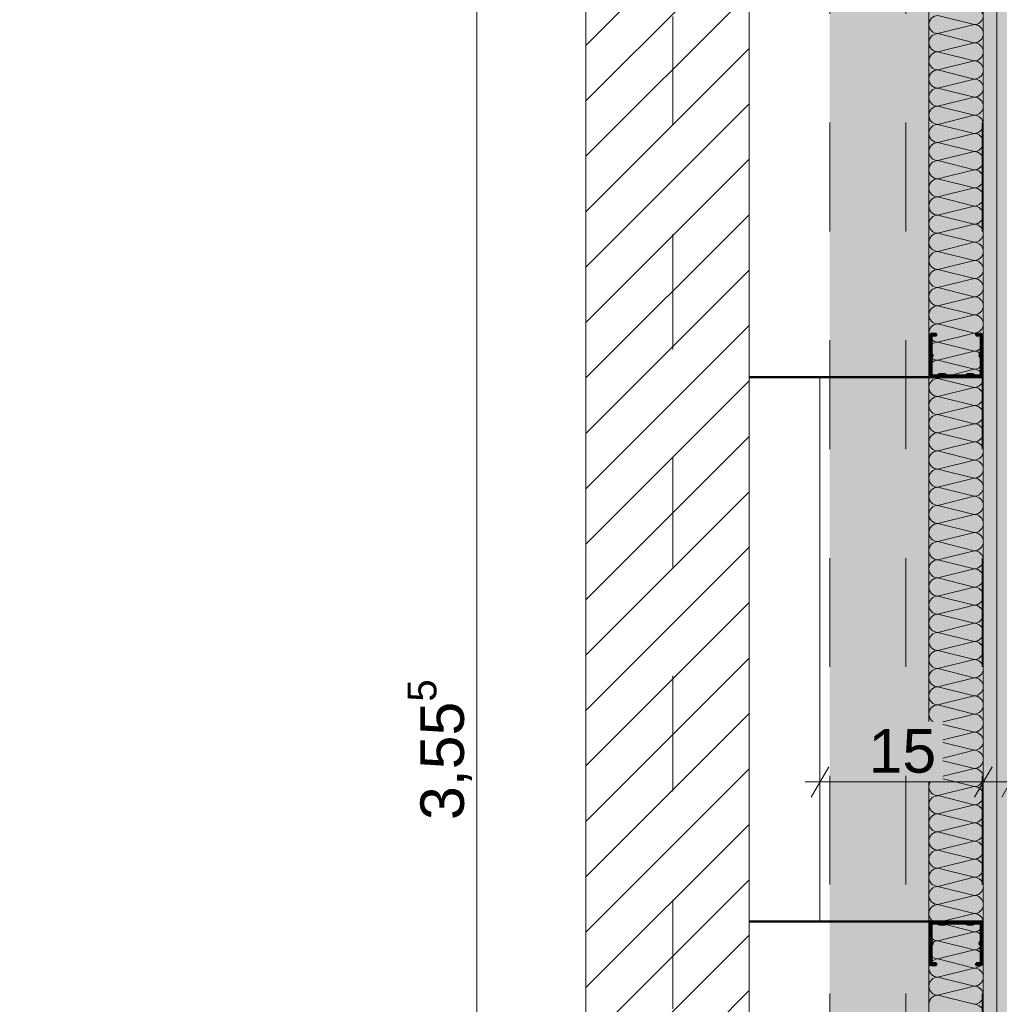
# Model space of a CAD drawing. Header units: metres. Extents: x -3.5 to 65.3, y -10.9 to 16.7.
# Tile 83 of 165: x 39.5 to 40.4, y 1.8 to 2.7. Entities that reach past the tile are written whole.
import ezdxf

# ---------------------------------------------------------------- set-up
doc = ezdxf.new("R2010")
doc.units = ezdxf.units.M
doc.header["$MEASUREMENT"] = 0
for name, pattern in [('Achse', [0.08, 0.04, -0.02, 0, -0.02]), ('DASHED', [0.015, 0.007, -0.008]), ('Strichlinie doppelt', [0.218722, 0.105833, -0.042333, 0.028222, -0.042333]), ('Untersicht', [0.04, 0.03, -0.01]), ('Wipeout_Contour', [1, 0, -1])]:
    doc.linetypes.add(name, pattern=pattern)
for name, color, linetype in [('102 - Bemaßung_ Beschriftung.Detail_ Ausschnitt', 7, 'Continuous'), ('451 - Universal.Achsen Raster', 7, 'Continuous'), ('605 - Struktur.Wand Innen', 7, 'Continuous'), ('612 - Struktur.Stahlbau', 7, 'Continuous'), ('650 - Abdeckung.Fußboden Aufbau', 7, 'Continuous'), ('660 - Unterkonstruktion.Trockenbau', 7, 'Continuous'), ('Neubau_606 - Struktur.Wand Innen Ausbau', 7, 'Continuous'), ('Neubau_612 - Struktur.Stahlbau', 7, 'Continuous'), ('Neubau_653 - Abdeckung.TB Verkofferung', 7, 'Continuous'), ('Neubau_802 - HKLSE.Sanitär', 7, 'Continuous')]:
    doc.layers.add(name, color=color, linetype=linetype)
doc.styles.add('ERSTELLTER_STIL_1', font='txt')
doc.dimstyles.new('ERSTELLTER_STIL__1', dxfattribs={"dimtxt": 0.04, "dimasz": 0.02128, "dimexe": 0.18, "dimexo": 0.0625, "dimgap": 0, "dimtad": 1, "dimzin": 0, "dimdsep": 46, "dimtxsty": 'ERSTELLTER_STIL_1', "dimblk": 'ARROWHEAD_2', "dimblk1": 'ARROWHEAD_2', "dimblk2": 'ARROWHEAD_2', "dimcen": 0.09, "dimse1": 1, "dimse2": 1, "dimclrd": 7, "dimclre": 7, "dimclrt": 7, "dimazin": 0, "dimtfac": 1, "dimtdec": 4, "dimtmove": 0, "dimatfit": 3, "dimfxl": 1, "dimtolj": 1, "dimtzin": 0, "dimarcsym": 0})
doc.dimstyles.new('ERSTELLTER_STIL__3', dxfattribs={"dimtxt": 0.04, "dimasz": 0.02128, "dimexe": 0.18, "dimexo": 0.0625, "dimgap": 0, "dimtad": 1, "dimtih": 1, "dimtoh": 1, "dimzin": 0, "dimdsep": 46, "dimtxsty": 'ERSTELLTER_STIL_1', "dimblk": 'ARROWHEAD_2', "dimblk1": 'ARROWHEAD_2', "dimblk2": 'ARROWHEAD_2', "dimcen": 0.09, "dimse1": 1, "dimse2": 1, "dimclrd": 7, "dimclre": 7, "dimclrt": 7, "dimazin": 0, "dimtfac": 1, "dimtdec": 4, "dimtmove": 0, "dimatfit": 3, "dimfxl": 1, "dimtolj": 1, "dimtzin": 0, "dimarcsym": 0})
pattern_1 = [(45, (0, 0), (-0.0070710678, 0.0070710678), [0, -0.01])]

# ---------------------------------------------------------------- blocks, each defined once
blk = doc.blocks.new('*X1')
at = {"layer": 'Neubau_606 - Struktur.Wand Innen Ausbau', "color": 7, "linetype": 'Continuous', "lineweight": 5}
for p, q in [((40.40669, 2.7), (40.37336, 2.70833)), ((40.40669, 2.7), (40.37336, 2.69167)), ((40.40669, 2.68333), (40.37336, 2.69167)), ((40.40669, 2.68333), (40.37336, 2.675)), ((40.40669, 2.66667), (40.37336, 2.675)), ((40.40669, 2.66667), (40.37336, 2.65833)), ((40.40669, 2.65), (40.37336, 2.65833)), ((40.40669, 2.65), (40.37336, 2.64167)), ((40.40669, 2.63333), (40.37336, 2.64167)), ((40.40669, 2.63333), (40.37336, 2.625)), ((40.40669, 2.61667), (40.37336, 2.625)), ((40.40669, 2.61667), (40.37336, 2.60833)), ((40.40669, 2.6), (40.37336, 2.60833)), ((40.40669, 2.6), (40.37336, 2.59167)), ((40.40669, 2.58333), (40.37336, 2.59167)), ((40.40669, 2.58333), (40.37336, 2.575)), ((40.40669, 2.56667), (40.37336, 2.575)), ((40.40669, 2.56667), (40.37336, 2.55833)), ((40.40669, 2.55), (40.37336, 2.55833)), ((40.40669, 2.55), (40.37336, 2.54167)), ((40.40669, 2.53333), (40.37336, 2.54167)), ((40.40669, 2.53333), (40.37336, 2.525)), ((40.40669, 2.51667), (40.37336, 2.525)), ((40.40669, 2.51667), (40.37336, 2.50833)), ((40.40669, 2.5), (40.37336, 2.50833)), ((40.40669, 2.5), (40.37336, 2.49167)), ((40.40669, 2.48333), (40.37336, 2.49167)), ((40.40669, 2.48333), (40.37336, 2.475)), ((40.40669, 2.46667), (40.37336, 2.475)), ((40.40669, 2.46667), (40.37336, 2.45833)), ((40.40669, 2.45), (40.37336, 2.45833)), ((40.40669, 2.45), (40.37336, 2.44167)), ((40.40669, 2.43333), (40.37336, 2.44167)), ((40.40669, 2.43333), (40.37336, 2.425)), ((40.40669, 2.41667), (40.37336, 2.425)), ((40.40669, 2.41667), (40.37336, 2.40833)), ((40.40669, 2.4), (40.37336, 2.40833)), ((40.40669, 2.4), (40.37336, 2.39167)), ((40.40669, 2.38333), (40.37336, 2.39167)), ((40.40669, 2.38333), (40.37336, 2.375)), ((40.40669, 2.36667), (40.37336, 2.375)), ((40.40669, 2.36667), (40.37336, 2.35833)), ((40.40669, 2.35), (40.37336, 2.35833)), ((40.40669, 2.35), (40.37336, 2.34167)), ((40.40669, 2.33333), (40.37336, 2.34167)), ((40.40669, 2.33333), (40.37336, 2.325)), ((40.40669, 2.31667), (40.37336, 2.325)), ((40.40669, 2.31667), (40.37336, 2.30833)), ((40.40669, 2.3), (40.37336, 2.30833)), ((40.40669, 2.3), (40.37336, 2.29167)), ((40.40669, 2.28333), (40.37336, 2.29167)), ((40.40669, 2.28333), (40.37336, 2.275)), ((40.40669, 2.26667), (40.37336, 2.275)), ((40.40669, 2.26667), (40.37336, 2.25833)), ((40.40669, 2.25), (40.37336, 2.25833)), ((40.40669, 2.25), (40.37336, 2.24167)), ((40.40669, 2.23333), (40.37336, 2.24167)), ((40.40669, 2.23333), (40.37336, 2.225)), ((40.40669, 2.21667), (40.37336, 2.225)), ((40.40669, 2.21667), (40.37336, 2.20833)), ((40.40669, 2.2), (40.37336, 2.20833)), ((40.40669, 2.2), (40.37336, 2.19167)), ((40.40669, 2.18333), (40.37336, 2.19167)), ((40.40669, 2.18333), (40.37336, 2.175)), ((40.40669, 2.16667), (40.37336, 2.175)), ((40.40669, 2.16667), (40.37336, 2.15833)), ((40.40669, 2.15), (40.37336, 2.15833)), ((40.40669, 2.15), (40.37336, 2.14167)), ((40.40669, 2.13333), (40.37336, 2.14167)), ((40.40669, 2.13333), (40.37336, 2.125)), ((40.40669, 2.11667), (40.37336, 2.125)), ((40.40669, 2.11667), (40.37336, 2.10833)), ((40.40669, 2.1), (40.37336, 2.10833)), ((40.40669, 2.1), (40.37336, 2.09167)), ((40.40669, 2.08333), (40.37336, 2.09167)), ((40.40669, 2.08333), (40.37336, 2.075)), ((40.40669, 2.06667), (40.37336, 2.075)), ((40.40669, 2.06667), (40.37336, 2.05833)), ((40.40669, 2.05), (40.37336, 2.05833)), ((40.40669, 2.05), (40.37336, 2.04167)), ((40.40669, 2.03333), (40.37336, 2.04167)), ((40.40669, 2.03333), (40.37336, 2.025)), ((40.40669, 2.01667), (40.37336, 2.025)), ((40.40669, 2.01667), (40.37336, 2.00833)), ((40.40669, 2), (40.37336, 2.00833)), ((40.40669, 2), (40.37336, 1.99167)), ((40.40669, 1.98333), (40.37336, 1.99167)), ((40.40669, 1.98333), (40.37336, 1.975)), ((40.40669, 1.96667), (40.37336, 1.975)), ((40.40669, 1.96667), (40.37336, 1.95833)), ((40.40669, 1.95), (40.37336, 1.95833)), ((40.40669, 1.95), (40.37336, 1.94167)), ((40.40669, 1.93333), (40.37336, 1.94167)), ((40.40669, 1.93333), (40.37336, 1.925)), ((40.40669, 1.91667), (40.37336, 1.925)), ((40.40669, 1.91667), (40.37336, 1.90833)), ((40.40669, 1.9), (40.37336, 1.90833)), ((40.40669, 1.9), (40.37336, 1.89167)), ((40.40669, 1.88333), (40.37336, 1.89167)), ((40.40669, 1.88333), (40.37336, 1.875)), ((40.40669, 1.86667), (40.37336, 1.875)), ((40.40669, 1.86667), (40.37336, 1.85833)), ((40.40669, 1.85), (40.37336, 1.85833)), ((40.40669, 1.85), (40.37336, 1.84167)), ((40.40669, 1.83333), (40.37336, 1.84167)), ((40.40669, 1.83333), (40.37336, 1.825)), ((40.40669, 1.81667), (40.37336, 1.825)), ((40.40669, 1.81667), (40.37336, 1.80833)), ((40.40669, 1.8), (40.37336, 1.80833))]:
    blk.add_line(p, q, dxfattribs=at)
for centre, start, end in [((40.37336, 2.7), 90, 180), ((40.40669, 2.70833), 270, 0), ((40.37336, 2.7), 180, 270), ((40.40669, 2.69167), 0, 90), ((40.37336, 2.68333), 90, 180), ((40.40669, 2.69167), 270, 0), ((40.37336, 2.68333), 180, 270), ((40.40669, 2.675), 0, 90), ((40.37336, 2.66667), 90, 180), ((40.40669, 2.675), 270, 0), ((40.37336, 2.66667), 180, 270), ((40.40669, 2.65833), 0, 90), ((40.37336, 2.65), 90, 180), ((40.40669, 2.65833), 270, 0), ((40.37336, 2.65), 180, 270), ((40.37336, 2.63333), 90, 180), ((40.40669, 2.64167), 0, 90), ((40.40669, 2.64167), 270, 0), ((40.37336, 2.63333), 180, 270), ((40.40669, 2.625), 0, 90), ((40.37336, 2.61667), 90, 180), ((40.40669, 2.625), 270, 0), ((40.37336, 2.61667), 180, 270), ((40.40669, 2.60833), 0, 90), ((40.37336, 2.6), 90, 180), ((40.40669, 2.60833), 270, 0), ((40.37336, 2.6), 180, 270), ((40.40669, 2.59167), 0, 90), ((40.37336, 2.58333), 90, 180), ((40.40669, 2.59167), 270, 0), ((40.37336, 2.58333), 180, 270), ((40.40669, 2.575), 0, 90), ((40.37336, 2.56667), 90, 180), ((40.40669, 2.575), 270, 0), ((40.37336, 2.56667), 180, 270), ((40.40669, 2.55833), 0, 90), ((40.37336, 2.55), 90, 180), ((40.40669, 2.55833), 270, 0), ((40.37336, 2.55), 180, 270), ((40.37336, 2.53333), 90, 180), ((40.40669, 2.54167), 0, 90), ((40.40669, 2.54167), 270, 0), ((40.37336, 2.53333), 180, 270), ((40.40669, 2.525), 0, 90), ((40.37336, 2.51667), 90, 180), ((40.40669, 2.525), 270, 0), ((40.37336, 2.51667), 180, 270), ((40.40669, 2.50833), 0, 90), ((40.37336, 2.5), 90, 180), ((40.40669, 2.50833), 270, 0), ((40.37336, 2.5), 180, 270), ((40.40669, 2.49167), 0, 90), ((40.37336, 2.48333), 90, 180), ((40.40669, 2.49167), 270, 0), ((40.37336, 2.48333), 180, 270), ((40.40669, 2.475), 0, 90), ((40.37336, 2.46667), 90, 180), ((40.40669, 2.475), 270, 0), ((40.37336, 2.46667), 180, 270), ((40.40669, 2.45833), 0, 90), ((40.37336, 2.45), 90, 180), ((40.40669, 2.45833), 270, 0), ((40.37336, 2.45), 180, 270), ((40.40669, 2.44167), 0, 90), ((40.37336, 2.43333), 90, 180), ((40.37336, 2.43333), 180, 270), ((40.40669, 2.44167), 270, 0), ((40.40669, 2.425), 0, 90), ((40.37336, 2.41667), 90, 180), ((40.40669, 2.425), 270, 0), ((40.37336, 2.41667), 180, 270), ((40.40669, 2.40833), 0, 90), ((40.37336, 2.4), 90, 180), ((40.40669, 2.40833), 270, 0), ((40.37336, 2.4), 180, 270), ((40.40669, 2.39167), 0, 90), ((40.37336, 2.38333), 90, 180), ((40.40669, 2.39167), 270, 0), ((40.37336, 2.38333), 180, 270), ((40.40669, 2.375), 0, 90), ((40.37336, 2.36667), 90, 180), ((40.40669, 2.375), 270, 0), ((40.37336, 2.36667), 180, 270), ((40.40669, 2.35833), 0, 90), ((40.37336, 2.35), 90, 180), ((40.40669, 2.35833), 270, 0), ((40.37336, 2.35), 180, 270), ((40.40669, 2.34167), 0, 90), ((40.37336, 2.33333), 90, 180), ((40.40669, 2.34167), 270, 0), ((40.37336, 2.33333), 180, 270), ((40.37336, 2.31667), 90, 180), ((40.40669, 2.325), 0, 90), ((40.40669, 2.325), 270, 0), ((40.37336, 2.31667), 180, 270), ((40.40669, 2.30833), 0, 90), ((40.37336, 2.3), 90, 180), ((40.40669, 2.30833), 270, 0), ((40.37336, 2.3), 180, 270), ((40.40669, 2.29167), 0, 90), ((40.37336, 2.28333), 90, 180), ((40.40669, 2.29167), 270, 0), ((40.37336, 2.28333), 180, 270), ((40.40669, 2.275), 0, 90), ((40.37336, 2.26667), 90, 180), ((40.40669, 2.275), 270, 0), ((40.37336, 2.26667), 180, 270), ((40.40669, 2.25833), 0, 90), ((40.37336, 2.25), 90, 180), ((40.40669, 2.25833), 270, 0), ((40.37336, 2.25), 180, 270), ((40.40669, 2.24167), 0, 90), ((40.37336, 2.23333), 90, 180), ((40.40669, 2.24167), 270, 0), ((40.37336, 2.23333), 180, 270), ((40.40669, 2.225), 0, 90), ((40.37336, 2.21667), 90, 180), ((40.37336, 2.21667), 180, 270), ((40.40669, 2.225), 270, 0), ((40.40669, 2.20833), 0, 90), ((40.37336, 2.2), 90, 180), ((40.40669, 2.20833), 270, 0), ((40.37336, 2.2), 180, 270), ((40.40669, 2.19167), 0, 90), ((40.37336, 2.18333), 90, 180), ((40.40669, 2.19167), 270, 0), ((40.37336, 2.18333), 180, 270), ((40.40669, 2.175), 0, 90), ((40.37336, 2.16667), 90, 180), ((40.40669, 2.175), 270, 0), ((40.37336, 2.16667), 180, 270), ((40.40669, 2.15833), 0, 90), ((40.37336, 2.15), 90, 180), ((40.40669, 2.15833), 270, 0), ((40.37336, 2.15), 180, 270), ((40.40669, 2.14167), 0, 90), ((40.37336, 2.13333), 90, 180), ((40.40669, 2.14167), 270, 0), ((40.37336, 2.13333), 180, 270), ((40.40669, 2.125), 0, 90), ((40.37336, 2.11667), 90, 180), ((40.37336, 2.11667), 180, 270), ((40.40669, 2.125), 270, 0), ((40.40669, 2.10833), 0, 90), ((40.37336, 2.1), 90, 180), ((40.40669, 2.10833), 270, 0), ((40.37336, 2.1), 180, 270), ((40.40669, 2.09167), 0, 90), ((40.37336, 2.08333), 90, 180), ((40.40669, 2.09167), 270, 0), ((40.37336, 2.08333), 180, 270), ((40.40669, 2.075), 0, 90), ((40.37336, 2.06667), 90, 180), ((40.40669, 2.075), 270, 0), ((40.37336, 2.06667), 180, 270), ((40.40669, 2.05833), 0, 90), ((40.37336, 2.05), 90, 180), ((40.40669, 2.05833), 270, 0), ((40.37336, 2.05), 180, 270), ((40.40669, 2.04167), 0, 90), ((40.37336, 2.03333), 90, 180), ((40.40669, 2.04167), 270, 0), ((40.37336, 2.03333), 180, 270), ((40.40669, 2.025), 0, 90), ((40.37336, 2.01667), 90, 180), ((40.40669, 2.025), 270, 0), ((40.37336, 2.01667), 180, 270), ((40.37336, 2), 90, 180), ((40.40669, 2.00833), 0, 90), ((40.40669, 2.00833), 270, 0), ((40.37336, 2), 180, 270), ((40.40669, 1.99167), 0, 90), ((40.37336, 1.98333), 90, 180), ((40.40669, 1.99167), 270, 0), ((40.37336, 1.98333), 180, 270), ((40.40669, 1.975), 0, 90), ((40.37336, 1.96667), 90, 180), ((40.40669, 1.975), 270, 0), ((40.37336, 1.96667), 180, 270), ((40.40669, 1.95833), 0, 90), ((40.37336, 1.95), 90, 180), ((40.40669, 1.95833), 270, 0), ((40.37336, 1.95), 180, 270), ((40.40669, 1.94167), 0, 90), ((40.37336, 1.93333), 90, 180), ((40.40669, 1.94167), 270, 0), ((40.37336, 1.93333), 180, 270), ((40.40669, 1.925), 0, 90), ((40.37336, 1.91667), 90, 180), ((40.40669, 1.925), 270, 0), ((40.37336, 1.91667), 180, 270), ((40.40669, 1.90833), 0, 90), ((40.37336, 1.9), 90, 180), ((40.37336, 1.9), 180, 270), ((40.40669, 1.90833), 270, 0), ((40.40669, 1.89167), 0, 90), ((40.37336, 1.88333), 90, 180), ((40.40669, 1.89167), 270, 0), ((40.37336, 1.88333), 180, 270), ((40.40669, 1.875), 0, 90), ((40.37336, 1.86667), 90, 180), ((40.40669, 1.875), 270, 0), ((40.37336, 1.86667), 180, 270), ((40.40669, 1.85833), 0, 90), ((40.37336, 1.85), 90, 180), ((40.40669, 1.85833), 270, 0), ((40.37336, 1.85), 180, 270), ((40.40669, 1.84167), 0, 90), ((40.37336, 1.83333), 90, 180), ((40.40669, 1.84167), 270, 0), ((40.37336, 1.83333), 180, 270), ((40.40669, 1.825), 0, 90), ((40.37336, 1.81667), 90, 180), ((40.40669, 1.825), 270, 0), ((40.37336, 1.81667), 180, 270), ((40.40669, 1.80833), 0, 90), ((40.37336, 1.8), 90, 180), ((40.40669, 1.80833), 270, 0), ((40.40669, 1.79167), 0, 90)]:
    blk.add_arc(centre, 0.00833, start, end, dxfattribs=at)
blk = doc.blocks.new('*D218')
at = {"layer": '102 - Bemaßung_ Beschriftung.Detail_ Ausschnitt', "color": 7, "linetype": 'Continuous', "lineweight": 5}
for p, q in [((39.93603, 3.81808), (39.96403, 3.80192)), ((39.95003, 0.255), (39.95003, 3.81)), ((39.93603, 0.26308), (39.96403, 0.24692)), ((39.97103, 0.255), (39.92903, 0.255))]:
    blk.add_line(p, q, dxfattribs=at)
at = {"layer": '102 - Bemaßung_ Beschriftung.Detail_ Ausschnitt', "color": 7, "lineweight": 5, "insert": (39.94979, 1.96927), "char_height": 0.04, "attachment_point": 7, "rotation": 90, "style": 'ERSTELLTER_STIL_1'}
blk.add_mtext('\\A1;{\\pql;\\fArial|b0|i0|c0|p38;3,55\\fArial|b0|i0|c0|p38;\\A1{\\H.66x;\\S5^  ;}}', dxfattribs=at)
blk = doc.blocks.new('ARROWHEAD_2')
at = {"color": 0, "linetype": 'Continuous', "lineweight": 0}
for p, q in [((-0.378, -0.655), (0.378, 0.655)), ((0, 0), (-1, 0))]:
    blk.add_line(p, q, dxfattribs=at)
blk = doc.blocks.new('*D219')
at = {"layer": '102 - Bemaßung_ Beschriftung.Detail_ Ausschnitt', "color": 7, "linetype": 'Continuous', "lineweight": 5}
for p, q in [((39.93603, 3.91808), (39.96403, 3.90192)), ((39.97103, 3.91), (39.92903, 3.91)), ((39.95003, 3.81), (39.95003, 3.91)), ((39.93603, 3.81808), (39.96403, 3.80192)), ((39.97103, 3.81), (39.92903, 3.81)), ((39.95003, 0.255), (39.95003, 3.81))]:
    blk.add_line(p, q, dxfattribs=at)
at = {"color": 254, "linetype": 'Wipeout_Contour', "lineweight": 0, "ltscale": 160.445025}
blk.add_wipeout([(39.94952, 3.82214), (39.94952, 3.89785), (39.89453, 3.89785), (39.89453, 3.82214)], dxfattribs=at).dxf.layer = '102 - Bemaßung_ Beschriftung.Detail_ Ausschnitt'
at = {"layer": '102 - Bemaßung_ Beschriftung.Detail_ Ausschnitt', "color": 7, "lineweight": 5, "insert": (39.94203, 3.82964), "char_height": 0.04, "attachment_point": 7, "rotation": 90, "style": 'ERSTELLTER_STIL_1'}
blk.add_mtext('\\A1;{\\pql;\\fArial|b0|i0|c0|p38;10}', dxfattribs=at)
blk = doc.blocks.new('*D240')
at = {"layer": '102 - Bemaßung_ Beschriftung.Detail_ Ausschnitt', "color": 7, "linetype": 'Continuous', "lineweight": 5}
for p, q in [((40.36499, 4.089), (40.36499, 4.131)), ((40.44002, 4.089), (40.44002, 4.131)), ((40.37307, 4.124), (40.35691, 4.096)), ((40.44811, 4.124), (40.43194, 4.096)), ((40.36499, 4.11), (40.44002, 4.11))]:
    blk.add_line(p, q, dxfattribs=at)
at = {"layer": '102 - Bemaßung_ Beschriftung.Detail_ Ausschnitt', "color": 7, "lineweight": 5, "insert": (40.37731, 4.11756), "char_height": 0.04, "attachment_point": 7, "style": 'ERSTELLTER_STIL_1'}
blk.add_mtext('\\A1;{\\pql;\\fArial|b0|i0|c0|p38;7\\fArial|b0|i0|c0|p38;\\A1{\\H.66x;\\S5^  ;}}', dxfattribs=at)
at = {"color": 254, "linetype": 'Wipeout_Contour', "lineweight": 0, "ltscale": 162.467488}
blk.add_wipeout([(40.36981, 4.1105), (40.4352, 4.1105), (40.4352, 4.1655), (40.36981, 4.1655)], dxfattribs=at).dxf.layer = '102 - Bemaßung_ Beschriftung.Detail_ Ausschnitt'
blk = doc.blocks.new('*D272')
at = {"layer": '102 - Bemaßung_ Beschriftung.Detail_ Ausschnitt', "color": 7, "linetype": 'Continuous', "lineweight": 5}
for p, q in [((40.97099, 1.88408), (40.99899, 1.86792)), ((41.00599, 1.876), (40.96399, 1.876)), ((40.98499, 1.473), (40.98499, 1.876)), ((40.97099, 1.48108), (40.99899, 1.46492)), ((41.00599, 1.473), (40.96399, 1.473))]:
    blk.add_line(p, q, dxfattribs=at)
at = {"layer": '102 - Bemaßung_ Beschriftung.Detail_ Ausschnitt', "color": 7, "lineweight": 5, "insert": (40.97765, 1.63413), "char_height": 0.04, "attachment_point": 7, "rotation": 90, "style": 'ERSTELLTER_STIL_1'}
blk.add_mtext('\\A1;{\\pql;\\fArial|b0|i0|c0|p38;40\\fArial|b0|i0|c0|p38;\\A1{\\H.66x;\\S3^  ;}}', dxfattribs=at)
blk = doc.blocks.new('*D273')
at = {"layer": '102 - Bemaßung_ Beschriftung.Detail_ Ausschnitt', "color": 7, "linetype": 'Continuous', "lineweight": 5}
for p, q in [((40.97099, 2.38408), (40.99899, 2.36792)), ((41.00599, 2.376), (40.96399, 2.376)), ((40.98499, 1.876), (40.98499, 2.376)), ((40.97099, 1.88408), (40.99899, 1.86792)), ((41.00599, 1.876), (40.96399, 1.876))]:
    blk.add_line(p, q, dxfattribs=at)
at = {"layer": '102 - Bemaßung_ Beschriftung.Detail_ Ausschnitt', "color": 7, "lineweight": 5, "insert": (40.97699, 2.09564), "char_height": 0.04, "attachment_point": 7, "rotation": 90, "style": 'ERSTELLTER_STIL_1'}
blk.add_mtext('\\A1;{\\pql;\\fArial|b0|i0|c0|p38;50}', dxfattribs=at)
blk = doc.blocks.new('*D274')
at = {"layer": '102 - Bemaßung_ Beschriftung.Detail_ Ausschnitt', "color": 7, "linetype": 'Continuous', "lineweight": 5}
for p, q in [((40.97099, 2.78708), (40.99899, 2.77092)), ((41.00599, 2.779), (40.96399, 2.779)), ((40.98499, 2.376), (40.98499, 2.779)), ((40.97099, 2.38408), (40.99899, 2.36792)), ((41.00599, 2.376), (40.96399, 2.376))]:
    blk.add_line(p, q, dxfattribs=at)
at = {"layer": '102 - Bemaßung_ Beschriftung.Detail_ Ausschnitt', "color": 7, "lineweight": 5, "insert": (40.97765, 2.53713), "char_height": 0.04, "attachment_point": 7, "rotation": 90, "style": 'ERSTELLTER_STIL_1'}
blk.add_mtext('\\A1;{\\pql;\\fArial|b0|i0|c0|p38;40\\fArial|b0|i0|c0|p38;\\A1{\\H.66x;\\S3^  ;}}', dxfattribs=at)
blk = doc.blocks.new('*D287')
at = {"layer": '102 - Bemaßung_ Beschriftung.Detail_ Ausschnitt', "color": 7, "linetype": 'Continuous', "lineweight": 5}
for p, q in [((41.19899, 3.80192), (41.17099, 3.81808)), ((41.18499, 3.81), (41.18499, 3.82369)), ((41.20599, 3.81), (41.16399, 3.81)), ((41.18499, 2.5925), (41.18499, 3.81)), ((41.17099, 2.60058), (41.19899, 2.58442)), ((41.20599, 2.5925), (41.16399, 2.5925))]:
    blk.add_line(p, q, dxfattribs=at)
at = {"layer": '102 - Bemaßung_ Beschriftung.Detail_ Ausschnitt', "color": 7, "lineweight": 5, "insert": (41.18475, 3.128), "char_height": 0.04, "attachment_point": 7, "rotation": 90, "style": 'ERSTELLTER_STIL_1'}
blk.add_mtext('\\A1;{\\pql;\\fArial|b0|i0|c0|p38;1,21\\fArial|b0|i0|c0|p38;\\A1{\\H.66x;\\S75^  ;}}', dxfattribs=at)
blk = doc.blocks.new('*D352')
at = {"layer": '102 - Bemaßung_ Beschriftung.Detail_ Ausschnitt', "color": 7, "linetype": 'Continuous', "lineweight": 5}
for p, q in [((40.27311, 2.01823), (40.25694, 1.99023)), ((40.26503, 1.98323), (40.26503, 2.02523)), ((40.42311, 2.01823), (40.40694, 1.99023)), ((40.41503, 1.98323), (40.41503, 2.02523)), ((40.25133, 2.00423), (40.26503, 2.00423)), ((40.26503, 2.00423), (40.41503, 2.00423))]:
    blk.add_line(p, q, dxfattribs=at)
at = {"color": 254, "linetype": 'Wipeout_Contour', "lineweight": 0, "ltscale": 161.576988}
blk.add_wipeout([(40.30217, 2.00473), (40.37788, 2.00473), (40.37788, 2.05973), (40.30217, 2.05973)], dxfattribs=at).dxf.layer = '102 - Bemaßung_ Beschriftung.Detail_ Ausschnitt'
at = {"layer": '102 - Bemaßung_ Beschriftung.Detail_ Ausschnitt', "color": 7, "lineweight": 5, "insert": (40.30967, 2.01223), "char_height": 0.04, "attachment_point": 7, "style": 'ERSTELLTER_STIL_1'}
blk.add_mtext('\\A1;{\\pql;\\fArial|b0|i0|c0|p38;15}', dxfattribs=at)
blk = doc.blocks.new('*D353')
at = {"layer": '102 - Bemaßung_ Beschriftung.Detail_ Ausschnitt', "color": 7, "linetype": 'Continuous', "lineweight": 5}
for p, q in [((40.42311, 2.01823), (40.40694, 1.99023)), ((40.41503, 1.98323), (40.41503, 2.02523)), ((40.43194, 1.99023), (40.44811, 2.01823)), ((40.44002, 1.98323), (40.44002, 2.02523)), ((40.41503, 2.00423), (40.44002, 2.00423)), ((40.44002, 2.00423), (40.45372, 2.00423))]:
    blk.add_line(p, q, dxfattribs=at)
at = {"layer": '102 - Bemaßung_ Beschriftung.Detail_ Ausschnitt', "color": 7, "lineweight": 5, "insert": (40.44812, 2.01179), "char_height": 0.04, "attachment_point": 7, "style": 'ERSTELLTER_STIL_1'}
blk.add_mtext('\\A1;{\\pql;\\fArial|b0|i0|c0|p38;2\\fArial|b0|i0|c0|p38;\\A1{\\H.66x;\\S5^  ;}}', dxfattribs=at)
at = {"color": 254, "linetype": 'Wipeout_Contour', "lineweight": 0, "ltscale": 162.109427}
blk.add_wipeout([(40.44062, 2.00473), (40.50601, 2.00473), (40.50601, 2.05973), (40.44062, 2.05973)], dxfattribs=at).dxf.layer = '102 - Bemaßung_ Beschriftung.Detail_ Ausschnitt'

msp = doc.modelspace()

# ---------------------------------------------------------------- hatches: boundary and pattern name
at = {"layer": 'Neubau_606 - Struktur.Wand Innen Ausbau', "linetype": 'Continuous', "lineweight": 0, "true_color": 0x000000}
h = msp.add_hatch(dxfattribs=at)
h.set_pattern_fill('Gips_0001', color=18, style=0, pattern_type=2)
h.set_pattern_definition(pattern_1)
h.paths.add_polyline_path([(40.42752, 0.255), (40.42752, 3.81), (40.41502, 3.81), (40.41502, 0.255)])
h = msp.add_hatch(dxfattribs=at)
h.set_pattern_fill('Gips_0001', color=18, style=0, pattern_type=2)
h.set_pattern_definition(pattern_1)
h.paths.add_polyline_path([(40.44002, 0.255), (40.44002, 3.81), (40.42752, 3.81), (40.42752, 0.255)])

# ---------------------------------------------------------------- linework, layer by layer
at = {"layer": '650 - Abdeckung.Fußboden Aufbau', "color": 7, "linetype": 'Continuous', "lineweight": 13, "flags": 128}
msp.add_lwpolyline([(36.6, 0.70998), (36.68999, 0.70998), (36.68999, 0.255), (39.96999, 0.255), (39.96999, 0.70998), (40.05003, 0.70998), (40.05003, 5.18998), (39.96999, 5.18998), (39.96999, 5.82), (39.51785, 5.82)], dxfattribs=at)
msp.add_lwpolyline([(36.6, 0.70998), (36.68999, 0.70998), (36.68999, 0.255), (39.96999, 0.255), (39.96999, 0.70998), (40.05003, 0.70998), (40.05003, 5.18998), (39.96999, 5.18998), (39.96999, 5.82), (39.51785, 5.82)], dxfattribs=at)
at = {"layer": 'Neubau_606 - Struktur.Wand Innen Ausbau', "color": 1, "linetype": 'Continuous', "lineweight": 5}
for p, q in [((40.41502, 0.255), (40.41502, 3.81)), ((40.42752, 0.255), (40.42752, 3.81))]:
    msp.add_line(p, q, dxfattribs=at)
at = {"layer": 'Neubau_606 - Struktur.Wand Innen Ausbau', "color": 1, "linetype": 'Continuous', "lineweight": 5, "flags": 128}
msp.add_lwpolyline([(40.36502, 3.81), (40.36502, 0.255)], dxfattribs=at)
at = {"layer": 'Neubau_653 - Abdeckung.TB Verkofferung', "color": 1, "linetype": 'Untersicht', "lineweight": 9}
msp.add_line((40.19748, 0.71011), (40.19999, 5.19011), dxfattribs=at)
at = {"layer": 'Neubau_802 - HKLSE.Sanitär', "color": 1, "linetype": 'Continuous', "lineweight": 9}
for p, q in [((40.26503, 2.376), (40.26503, 1.876)), ((40.41503, 2.376), (40.26503, 2.376)), ((40.41503, 2.376), (40.41503, 1.876)), ((40.41503, 1.876), (40.26503, 1.876))]:
    msp.add_line(p, q, dxfattribs=at)
at = {"layer": 'Neubau_802 - HKLSE.Sanitär', "color": 1, "linetype": 'DASHED', "lineweight": 9, "flags": 128}
for points in [[(40.26503, 2.376), (40.26503, 1.876)], [(40.41503, 2.376), (40.26503, 2.376)], [(40.41503, 1.876), (40.41503, 2.376)], [(40.26503, 1.876), (40.41503, 1.876)]]:
    msp.add_lwpolyline(points, dxfattribs=at)

# ---------------------------------------------------------------- block references
at = {"layer": 'Neubau_606 - Struktur.Wand Innen Ausbau', "color": 1, "lineweight": 13}
msp.add_blockref('*X1', (0, 0), dxfattribs=at)

# ---------------------------------------------------------------- dimensions: what is measured, and where the dimension line sits
at = {"layer": '102 - Bemaßung_ Beschriftung.Detail_ Ausschnitt', "color": 7, "linetype": 'Continuous', "lineweight": 5}
dim = msp.add_linear_dim(base=(40.98499, 1.876), p1=(40.26503, 1.473), p2=(40.26503, 1.876), angle=90, dimstyle='ERSTELLTER_STIL__1', dxfattribs=at)
dim.commit()
dim.dimension.update_dxf_attribs({"geometry": '*D272', "text_midpoint": (40.95699, 1.71865), "dimtype": 160, "text_rotation": 90})

# ---------------------------------------------------------------- next in the draw order: wipeouts: each hides what was drawn before it
at = {"color": 254, "linetype": 'Wipeout_Contour', "lineweight": 0, "ltscale": 160.817864}
msp.add_wipeout([(40.2, 1.21498), (40.2, 3.305), (40.05, 3.305), (40.05, 1.21498)], dxfattribs=at).dxf.layer = '605 - Struktur.Wand Innen'

# ---------------------------------------------------------------- next in the draw order: hatches: boundary and pattern name
at = {"layer": '605 - Struktur.Wand Innen', "linetype": 'Continuous', "lineweight": 0, "true_color": 0x000000}
h = msp.add_hatch(dxfattribs=at)
h.set_pattern_fill('MW_Ziegel_0001', color=18, style=0, pattern_type=2)
h.set_pattern_definition([(45, (0, 0), (-0.025455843, 0.025455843), [])])
h.paths.add_polyline_path([(40.2, 1.21498), (40.2, 3.305), (40.05, 3.305), (40.05, 1.21498)])

# ---------------------------------------------------------------- next in the draw order: linework, layer by layer
at = {"layer": '605 - Struktur.Wand Innen', "color": 7, "linetype": 'Continuous', "lineweight": 18, "flags": 128}
for points in [[(40.2, 1.09998), (40.2, 3.305)], [(40.05, 3.19), (40.05, 1.21498)]]:
    msp.add_lwpolyline(points, dxfattribs=at)

# ---------------------------------------------------------------- next in the draw order: dimensions: what is measured, and where the dimension line sits
at = {"layer": '102 - Bemaßung_ Beschriftung.Detail_ Ausschnitt', "color": 7, "linetype": 'Continuous', "lineweight": 5}
dim = msp.add_linear_dim(base=(39.950025, 3.809999), p1=(40.440025, 0.255), p2=(40.2, 3.809999), angle=90, dimstyle='ERSTELLTER_STIL__1', dxfattribs=at)
dim.commit()
dim.dimension.update_dxf_attribs({"geometry": '*D218', "text_midpoint": (39.922025, 2.075248), "dimtype": 160, "text_rotation": 90})

# ---------------------------------------------------------------- next in the draw order: dimensions: what is measured, and where the dimension line sits
dim = msp.add_linear_dim(base=(40.44002, 4.11), p1=(40.36499, 3.91), p2=(40.44002, 2.0325), dimstyle='ERSTELLTER_STIL__3', dxfattribs=at)
dim.commit()
dim.dimension.update_dxf_attribs({"geometry": '*D240', "text_midpoint": (40.44658, 4.138), "dimtype": 160})
dim = msp.add_linear_dim(base=(39.95003, 3.91), p1=(40.2, 3.81), p2=(40.2, 3.91), angle=90, dimstyle='ERSTELLTER_STIL__1', dxfattribs=at)
dim.commit()
dim.dimension.update_dxf_attribs({"geometry": '*D219', "text_midpoint": (39.92203, 3.86014), "dimtype": 160, "text_rotation": 90})

# ---------------------------------------------------------------- next in the draw order: linework, layer by layer
at = {"layer": '451 - Universal.Achsen Raster', "color": 160, "linetype": 'Strichlinie doppelt', "lineweight": 9, "true_color": 0x3232ff}
msp.add_line((40.12999, -10.585), (40.12999, 16.355), dxfattribs=at)

# ---------------------------------------------------------------- next in the draw order: dimensions: what is measured, and where the dimension line sits
at = {"layer": '102 - Bemaßung_ Beschriftung.Detail_ Ausschnitt', "color": 7, "linetype": 'Continuous', "lineweight": 5}
for base, p1, p2, picture, middle in [((41.18499, 3.81), (40.84003, 2.5925), (40.2, 3.81), '*D287', (41.15699, 3.24923)), ((40.98499, 2.779), (40.26503, 2.376), (40.26503, 2.779), '*D274', (40.95699, 2.62165)), ((40.98499, 2.376), (40.26503, 1.876), (40.26503, 2.376), '*D273', (40.95699, 2.12614))]:
    dim = msp.add_linear_dim(base=base, p1=p1, p2=p2, angle=90, dimstyle='ERSTELLTER_STIL__1', dxfattribs=at)
    dim.commit()
    dim.dimension.update_dxf_attribs({"geometry": picture, "text_midpoint": middle, "dimtype": 160, "text_rotation": 90})

# ---------------------------------------------------------------- next in the draw order: dimensions: what is measured, and where the dimension line sits
dim = msp.add_linear_dim(base=(40.41503, 2.00423), p1=(40.26503, 2.376), p2=(40.41503, 2.376), dimstyle='ERSTELLTER_STIL__3', dxfattribs=at)
dim.commit()
dim.dimension.update_dxf_attribs({"geometry": '*D352', "text_midpoint": (40.34017, 2.03223), "dimtype": 160})

# ---------------------------------------------------------------- next in the draw order: linework, layer by layer
at = {"layer": 'Neubau_612 - Struktur.Stahlbau', "color": 1, "linetype": 'Untersicht', "lineweight": 13}
msp.add_line((40.274, 0.70998), (40.274, 5.18998), dxfattribs=at)
at = {"layer": 'Neubau_612 - Struktur.Stahlbau', "color": 1, "linetype": 'Achse', "lineweight": 9}
msp.add_line((40.344, 0.70998), (40.344, 5.18998), dxfattribs=at)

# ---------------------------------------------------------------- next in the draw order: dimensions: what is measured, and where the dimension line sits
at = {"layer": '102 - Bemaßung_ Beschriftung.Detail_ Ausschnitt', "color": 7, "linetype": 'Continuous', "lineweight": 5}
dim = msp.add_linear_dim(base=(40.44002, 2.00423), p1=(40.41503, 2.376), p2=(40.44002, 0.255), dimstyle='ERSTELLTER_STIL__3', dxfattribs=at)
dim.commit()
dim.dimension.update_dxf_attribs({"geometry": '*D353', "text_midpoint": (40.51739, 2.03223), "dimtype": 160})

# ---------------------------------------------------------------- next in the draw order: hatches: boundary and pattern name
at = {"layer": '612 - Struktur.Stahlbau', "linetype": 'Continuous', "lineweight": 0, "true_color": 0x30307f}
msp.add_hatch(color=177, dxfattribs=at).paths.add_polyline_path([(40.274, 5.18998), (40.414, 5.18998), (40.414, 0.70998), (40.274, 0.70998)])

# ---------------------------------------------------------------- next in the draw order: linework, layer by layer
at = {"layer": '660 - Unterkonstruktion.Trockenbau', "color": 7, "linetype": 'Continuous', "lineweight": 50, "flags": 128}
for points in [[(40.40843, 2.41425), (40.40843, 2.416), (40.41243, 2.416, -0.414214), (40.41443, 2.414), (40.41443, 2.39795, -0.267949), (40.41343, 2.39622, 0.57735), (40.41343, 2.39578, -0.267949), (40.41443, 2.39405), (40.41443, 2.378, -0.414214), (40.41243, 2.376), (40.40693, 2.376, -0.250492), (40.40526, 2.37689, 0.250492), (40.40506, 2.377), (40.4008, 2.377, 0.250492), (40.40059, 2.37689, -0.250492), (40.39893, 2.376), (40.38113, 2.376, -0.250492), (40.37946, 2.37689, 0.250492), (40.37926, 2.377), (40.375, 2.377, 0.250492), (40.37479, 2.37689, -0.250492), (40.37313, 2.376), (40.36763, 2.376, -0.414214), (40.36563, 2.378), (40.36563, 2.39405, -0.267949), (40.36663, 2.39578, 0.57735), (40.36663, 2.39622, -0.267949), (40.36563, 2.39795), (40.36563, 2.414, -0.414214), (40.36763, 2.416), (40.37163, 2.416), (40.37163, 2.41425), (40.36763, 2.41425, 0.414214), (40.36738, 2.414), (40.36738, 2.39795, 0.267949), (40.3675, 2.39773, -0.57735), (40.3675, 2.39427, 0.267949), (40.36738, 2.39405), (40.36738, 2.378, 0.414214), (40.36763, 2.37775), (40.37313, 2.37775, 0.250492), (40.37333, 2.37786, -0.250492), (40.375, 2.37875), (40.37926, 2.37875, -0.250492), (40.38092, 2.37786, 0.250492), (40.38113, 2.37775), (40.39893, 2.37775, 0.250492), (40.39913, 2.37786, -0.250492), (40.4008, 2.37875), (40.40506, 2.37875, -0.250492), (40.40672, 2.37786, 0.250492), (40.40693, 2.37775), (40.41243, 2.37775, 0.414214), (40.41268, 2.378), (40.41268, 2.39405, 0.267949), (40.41255, 2.39427, -0.57735), (40.41255, 2.39773, 0.267949), (40.41268, 2.39795), (40.41268, 2.414, 0.414214), (40.41243, 2.41425)], [(40.40843, 1.83775), (40.40843, 1.836), (40.41243, 1.836, 0.414214), (40.41443, 1.838), (40.41443, 1.85405, 0.267949), (40.41343, 1.85578, -0.57735), (40.41343, 1.85622, 0.267949), (40.41443, 1.85795), (40.41443, 1.874, 0.414214), (40.41243, 1.876), (40.40693, 1.876, 0.250492), (40.40526, 1.87511, -0.250492), (40.40506, 1.875), (40.4008, 1.875, -0.250492), (40.40059, 1.87511, 0.250492), (40.39893, 1.876), (40.38113, 1.876, 0.250492), (40.37946, 1.87511, -0.250492), (40.37926, 1.875), (40.375, 1.875, -0.250492), (40.37479, 1.87511, 0.250492), (40.37313, 1.876), (40.36763, 1.876, 0.414214), (40.36563, 1.874), (40.36563, 1.85795, 0.267949), (40.36663, 1.85622, -0.57735), (40.36663, 1.85578, 0.267949), (40.36563, 1.85405), (40.36563, 1.838, 0.414214), (40.36763, 1.836), (40.37163, 1.836), (40.37163, 1.83775), (40.36763, 1.83775, -0.414214), (40.36738, 1.838), (40.36738, 1.85405, -0.267949), (40.3675, 1.85427, 0.57735), (40.3675, 1.85773, -0.267949), (40.36738, 1.85795), (40.36738, 1.874, -0.414214), (40.36763, 1.87425), (40.37313, 1.87425, -0.250492), (40.37333, 1.87414, 0.250492), (40.375, 1.87325), (40.37926, 1.87325, 0.250492), (40.38092, 1.87414, -0.250492), (40.38113, 1.87425), (40.39893, 1.87425, -0.250492), (40.39913, 1.87414, 0.250492), (40.4008, 1.87325), (40.40506, 1.87325, 0.250492), (40.40672, 1.87414, -0.250492), (40.40693, 1.87425), (40.41243, 1.87425, -0.414214), (40.41268, 1.874), (40.41268, 1.85795, -0.267949), (40.41255, 1.85773, 0.57735), (40.41255, 1.85427, -0.267949), (40.41268, 1.85405), (40.41268, 1.838, -0.414214), (40.41243, 1.83775)]]:
    msp.add_lwpolyline(points, format="xyb", close=True, dxfattribs=at)
at = {"layer": '660 - Unterkonstruktion.Trockenbau', "color": 7, "linetype": 'Continuous', "lineweight": 50}
for points in [[(40.41503, 2.376), (40.20006, 2.376)], [(40.41503, 1.876), (40.20006, 1.876)]]:
    msp.add_lwpolyline(points, dxfattribs=at)
at = {"layer": 'Neubau_612 - Struktur.Stahlbau', "color": 1, "linetype": 'Untersicht', "lineweight": 13}
msp.add_line((40.414, 0.70998), (40.414, 5.18998), dxfattribs=at)

doc.saveas('drawing.dxf')
